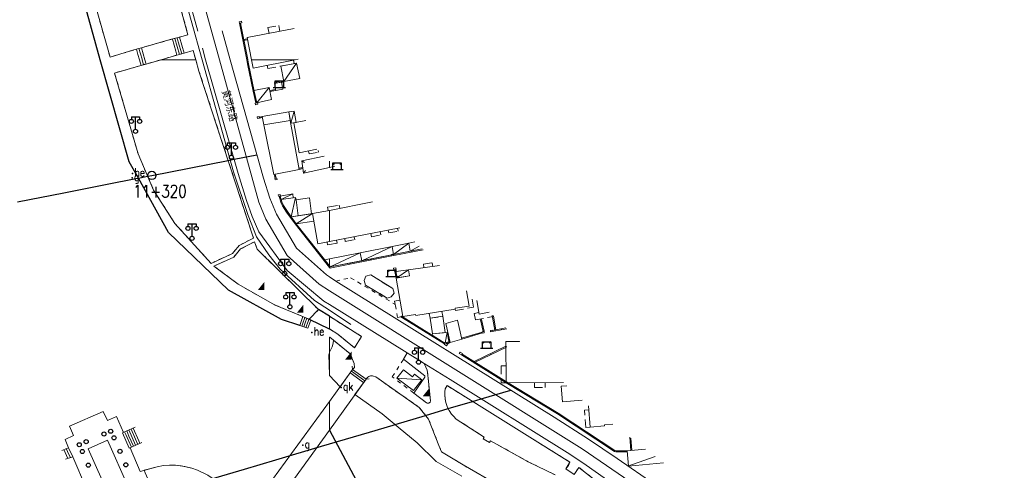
# Model space of a CAD drawing. Extents: x 39508475 to 39522402, y 3783947 to 3795549.
# Tile 159 of 256: x 39517925 to 39518164, y 3791150 to 3791260. Entities that reach past the tile are written whole.
import ezdxf
from ezdxf.enums import TextEntityAlignment as Align

# ---------------------------------------------------------------- set-up
doc = ezdxf.new("R2010")
doc.units = 0
doc.header["$PDSIZE"] = 0.2
for name, pattern in [('X0', [4, 3, -1]), ('X5', [3, 2, -1]), ('X6', [2, 1, -1])]:
    doc.linetypes.add(name, pattern=pattern)
doc.layers.get('0').update_dxf_attribs({"linetype": 'CONTINUOUS'})
for name, color, linetype in [('DLSS', 4, 'CONTINUOUS'), ('JCDL_DMD', 30, 'CONTINUOUS'), ('JCDL_JMDD', 1, 'CONTINUOUS'), ('JCDL_JMDD_F', 231, 'CONTINUOUS'), ('JCDL_JMDM_F', 231, 'CONTINUOUS'), ('JCDL_JMDX_F', 231, 'CONTINUOUS'), ('JCDL_JTM', 100, 'CONTINUOUS'), ('JCDL_SXX_F', 5, 'CONTINUOUS'), ('JCDL_ZBM', 3, 'CONTINUOUS'), ('JMD', 6, 'CONTINUOUS'), ('SXSS', 5, 'CONTINUOUS'), ('zdh', 7, 'CONTINUOUS'), ('断面线', 2, 'CONTINUOUS')]:
    doc.layers.add(name, color=color, linetype=linetype)
for name, color, linetype, lineweight in [('JCDL_JMDX', 1, 'CONTINUOUS', 0), ('JCDL_SXM', 5, 'CONTINUOUS', 0), ('JCDL_ZBX', 3, 'CONTINUOUS', 0), ('JCDL_ZBX_F', 7, 'CONTINUOUS', 0), ('TEXTL_ZJ', 7, 'CONTINUOUS', 0)]:
    doc.layers.add(name, color=color, linetype=linetype, lineweight=lineweight)
doc.styles.add('HZ', font='rs', dxfattribs={"width": 0.8, "bigfont": 'hztxt'})
doc.linetypes.add('10422', pattern='A,2,[150,AAA.SHX,S=1,R=0,X=0,Y=1],2,[177,AAA.SHX,S=1,R=0,X=0,Y=0.8],1e-09', length=4)
doc.linetypes.add('X39', pattern='A,2,[150,symbolx.shx,S=1,R=0,X=0,Y=1],2,[151,symbolx.shx,S=1,R=0,X=0,Y=3],1e-11', length=4)
doc.linetypes.add('X4', pattern='A,0,-1e-09,[149,symbolx.shx,S=0.15,R=0,X=0,Y=0],-1.6', length=1.6)
doc.linetypes.add('X49', pattern='A,0,[5,symbolt.shx,S=1,R=0,X=0,Y=0],-10', length=10)

# ---------------------------------------------------------------- blocks, each defined once
blk = doc.blocks.new('2382100')
at = {"color": 0, "linetype": 'Continuous'}
blk.add_circle((0, 0), 0.5, dxfattribs=at)
blk = doc.blocks.new('3521000')
at = {"color": 0}
for p, q in [((-1, 3.5), (1, 3.5)), ((0, 0.5), (0, 3.5))]:
    blk.add_line(p, q, dxfattribs=at)
at = {"color": 0, "linetype": 'Continuous', "flags": 128}
for points in [[(-1, 3.5), (-1, 2.9)], [(1, 3.5), (1, 2.9)]]:
    blk.add_lwpolyline(points, dxfattribs=at)
at = {"color": 0}
for centre in [(-1, 2.4), (1, 2.4), (0, 0)]:
    blk.add_circle(centre, 0.5, dxfattribs=at)
blk = doc.blocks.new('3552000')
at = {"color": 0}
for p, q in [((-1.5, 0), (1.5, 0)), ((-1, 1.6), (-0.65, 1.25)), ((-1, 1.6), (1, 1.6)), ((-1, 0), (-1, 1.6)), ((1, 1.6), (0.65, 1.25)), ((1, 1.6), (1, 0))]:
    blk.add_line(p, q, dxfattribs=at)
blk = doc.blocks.new('8622000')
at = {"linetype": 'Continuous'}
blk.add_hatch(color=0, dxfattribs=at).paths.add_polyline_path([(0.8, 2), (-0.8, 0), (0.8, 0)])

msp = doc.modelspace()

# ---------------------------------------------------------------- linework, layer by layer
at = {"layer": 'DLSS', "linetype": 'Continuous', "lineweight": 0}
for points in [[(39517973.30705, 3791250), (39517960.53771, 3791296.16713), (39517953.75535, 3791330.9994), (39517949.40584, 3791371.58115), (39517947.41964, 3791412.58183), (39517946.83195, 3791457.29126), (39517945.63574, 3791500)], [(39518000, 3791193.8375), (39517997.53813, 3791195.45502), (39517989.78373, 3791202.43825), (39517984.60423, 3791211.24765), (39517982.88302, 3791215.37835), (39517973.30705, 3791250)], [(39518215.83736, 3791000), (39518208.86717, 3791010.83278), (39518201.43911, 3791021.54043), (39518188.57392, 3791039.10477), (39518167.45461, 3791064.71209), (39518156.01013, 3791076.04587), (39518144.94701, 3791087.002), (39518113.57462, 3791116.59326), (39518096.67951, 3791130.29973), (39518077.3601, 3791144.50553), (39518061.39994, 3791155.45661), (39518000.02969, 3791193.81799), (39518000, 3791193.8375)]]:
    msp.add_lwpolyline(points, dxfattribs=at)
at = {"layer": 'DLSS', "linetype": 'X6', "lineweight": 0}
for points in [[(39517954.36899, 3791299.03), (39517958.273, 3791283.11901), (39517965.66712, 3791256.07186), (39517954.385, 3791252.927), (39517946.746, 3791250.645), (39517939.28299, 3791276.893), (39517938.51098, 3791280.12485), (39517937.993, 3791283.407), (39517935.319, 3791302.91501), (39517938.841, 3791303.964), (39517940.013, 3791304.927), (39517941.78, 3791301.484), (39517944.607, 3791299.811), (39517949.37, 3791299.16001), (39517954.2831, 3791299.53353)], [(39517964.72599, 3791251.635), (39517959.06438, 3791250)], [(39517967.53709, 3791250), (39517966.89, 3791252.22299)], [(39517959.06438, 3791250), (39517947.852, 3791246.762), (39517953.55399, 3791227.10899), (39517957.32105, 3791218.30486), (39517962.47201, 3791210.232), (39517971.27201, 3791200.523), (39517976.475, 3791202.938), (39517978.09, 3791204.897), (39517981.035, 3791206.42499)], [(39517981.56176, 3791206.68745), (39517968.33699, 3791247.252), (39517967.53709, 3791250)], [(39517981.376, 3791205.55599), (39517978.43101, 3791204.028), (39517976.81601, 3791202.069), (39517971.977, 3791199.87401), (39517977.875, 3791195.436), (39517986.851, 3791190.393), (39517995.11501, 3791186.946), (39517997.37501, 3791189.29)], [(39517997.37501, 3791189.29), (39517982.449, 3791203.966), (39517981.86584, 3791205.75473)], [(39518001.555, 3791196.202), (39518005.14176, 3791197.0363), (39518015.98653, 3791190.53539)], [(39518000, 3791184.61624), (39518002.021, 3791183.30201), (39518006.106, 3791180.019), (39518007.835, 3791182.778), (39518000, 3791187.65578)], [(39518000.985, 3791181.828), (39518005.07001, 3791178.54499), (39518006.024, 3791176.17), (39518006.133, 3791175.21199), (39518005.656, 3791174.746)], [(39518023.98506, 3791172.64527), (39518024.564, 3791167.162), (39518024.54183, 3791167.02911), (39518024.49932, 3791166.91701), (39518024.44416, 3791166.82467), (39518024.37055, 3791166.73889), (39518024.31701, 3791166.692), (39518024.22715, 3791166.63302), (39518024.12451, 3791166.58828), (39518023.96861, 3791166.55648), (39518023.78239, 3791166.56895), (39518023.59001, 3791166.64401), (39518020.494, 3791168.99771), (39518015.28388, 3791172.94638), (39518018.00021, 3791177.2112), (39518018.922, 3791178.77301), (39518023.002, 3791176.22499), (39518023.781, 3791174.578), (39518023.98506, 3791172.64527)], [(39518008.856, 3791172.353), (39518009.37258, 3791172.9106), (39518009.60778, 3791173.0441), (39518009.77505, 3791173.11165), (39518009.99307, 3791173.16848), (39518010.4854, 3791173.19641), (39518010.75297, 3791173.15038), (39518011.25173, 3791172.92953), (39518021.83101, 3791165.54), (39518024.101, 3791162.682), (39518026.589, 3791156.305), (39518027.256, 3791154.767), (39518032.503, 3791151.53201), (39518041.146, 3791146.53899)], [(39518080.562, 3791135.31701), (39518060.577, 3791150.959), (39518059.441, 3791149.262), (39518057.469, 3791150.589), (39518058.07477, 3791151.43229), (39518058.42901, 3791152.236), (39518028.5796, 3791170.84393), (39518028.144, 3791170.03799), (39518028.06088, 3791169.27958), (39518028.051, 3791168.47439), (39518028.14727, 3791167.49668), (39518028.23772, 3791167.02281), (39518028.38477, 3791166.45756), (39518028.53349, 3791166.00847), (39518028.722, 3791165.537), (39518029.12599, 3791164.73599), (39518029.6696, 3791163.91261), (39518030.11682, 3791163.36851), (39518030.826, 3791162.66999), (39518037.63301, 3791158.276), (39518037.391, 3791157.906), (39518038.91701, 3791157.008), (39518039.16001, 3791157.383), (39518048.288, 3791152.336), (39518054.81, 3791149.133)]]:
    msp.add_lwpolyline(points, dxfattribs=at)
at = {"layer": 'DLSS', "linetype": 'Continuous', "lineweight": 20}
for points in [[(39517954.36899, 3791299.03), (39517955.93849, 3791299.31337), (39517957.11901, 3791298.241), (39517960.565, 3791284.198), (39517968.019, 3791256.933)], [(39517975.90919, 3791250), (39517973.933, 3791257.022)], [(39517969.153, 3791252.813), (39517969.95542, 3791250)], [(39517969.95542, 3791250), (39517977.851, 3791222.321), (39517979.907, 3791215.76899), (39517981.2264, 3791211.89487), (39517982.86599, 3791208.14501), (39517989.72337, 3791198.7709), (39517998.64801, 3791191.338), (39518000, 3791190.50009)], [(39518000, 3791197.22369), (39517999.27201, 3791197.70201), (39517992.002, 3791204.249), (39517987.142, 3791212.51501), (39517985.544, 3791216.35), (39517984.009, 3791221.219), (39517975.90919, 3791250)], [(39518167.09347, 3791081.71831), (39518164.83185, 3791081.11373), (39518163.4932, 3791080.87176), (39518162.40966, 3791080.76892), (39518160.23468, 3791080.80728), (39518158.08977, 3791081.16954), (39518156.065, 3791081.854), (39518152.381, 3791084.606), (39518139, 3791097.49101), (39518127.00301, 3791108.676), (39518115.36001, 3791118.789), (39518098.40999, 3791132.54), (39518079.006, 3791146.808), (39518069.92799, 3791153.11501), (39518062.95399, 3791157.822), (39518054.619, 3791163.151), (39518001.555, 3791196.202), (39518000, 3791197.22369)], [(39518000, 3791190.50009), (39518018.922, 3791178.77301), (39518023.002, 3791176.22499), (39518029.35199, 3791172.273), (39518058.385, 3791154.174), (39518062.37501, 3791151.501), (39518089.168, 3791132.64601), (39518096.749, 3791126.893), (39518108.46101, 3791117.325), (39518116.768, 3791110.18199)]]:
    msp.add_lwpolyline(points, dxfattribs=at)
at = {"layer": 'DLSS'}
for points in [[(39518000, 3791187.65578), (39517997.37501, 3791189.29)], [(39517995.11501, 3791186.946), (39517999.94501, 3791184.652), (39518000, 3791184.61624)]]:
    msp.add_lwpolyline(points, dxfattribs=at)
at = {"layer": 'JCDL_JMDM_F', "lineweight": 0}
msp.add_lwpolyline([(39517986.65016, 3791244.23926), (39517988.36159, 3791244.58108), (39517988.68743, 3791242.86982), (39517986.976, 3791242.52799), (39517986.65016, 3791244.23926)], dxfattribs=at)
at = {"layer": 'JCDL_JMDX', "color": 6, "linetype": 'Continuous', "lineweight": 0}
for points in [[(39517978.198, 3791258.865), (39517978.44334, 3791258.91307)], [(39517978.198, 3791258.865), (39517979.935, 3791250)], [(39517978.44334, 3791258.91307), (39517980.18032, 3791250.04811), (39517980.18976, 3791250)], [(39517961.307, 3791254.893), (39517963.62001, 3791255.473)], [(39517963.62001, 3791255.473), (39517964.72599, 3791251.635)], [(39517961.88525, 3791255.038), (39517962.7155, 3791252.07625)], [(39517962.4635, 3791255.183), (39517963.017, 3791253.2085)], [(39517963.017, 3791253.2085), (39517963.56999, 3791251.2895)], [(39517963.04175, 3791255.328), (39517963.3185, 3791254.34075)], [(39517963.3185, 3791254.34075), (39517964.14799, 3791251.46225)], [(39517980.05708, 3791255.09165), (39517978.97891, 3791254.88121)], [(39517978.97891, 3791254.88121), (39517979.0268, 3791254.63584)], [(39517980.10497, 3791254.84628), (39517979.0268, 3791254.63584)], [(39517979.14734, 3791254.01993), (39517979.39267, 3791254.06801)], [(39517979.50722, 3791254.98432), (39517979.55511, 3791254.73895)], [(39517980.05708, 3791255.09165), (39517980.10497, 3791254.84628)], [(39517952.52599, 3791252.38199), (39517954.385, 3791252.927)], [(39517953.14566, 3791252.56366), (39517953.51833, 3791251.241)], [(39517953.51833, 3791251.241), (39517953.87879, 3791250)], [(39517953.76533, 3791252.74533), (39517954.51066, 3791250.1)], [(39517954.385, 3791252.927), (39517955.20969, 3791250)], [(39517962.41399, 3791250.944), (39517964.72599, 3791251.635)], [(39517962.7155, 3791252.07625), (39517962.99199, 3791251.11675)], [(39517953.671, 3791248.43999), (39517955.503, 3791248.959)], [(39517953.87879, 3791250), (39517954.28167, 3791248.613)], [(39517954.51066, 3791250.1), (39517954.53971, 3791250)], [(39517954.53971, 3791250), (39517954.89233, 3791248.786)], [(39517955.20969, 3791250), (39517955.503, 3791248.959)], [(39517979.935, 3791250), (39517980.133, 3791248.991), (39517981.46101, 3791242.348), (39517982.12, 3791239.51099)], [(39517980.09691, 3791249.17491), (39517980.34223, 3791249.22305)], [(39517980.18976, 3791250), (39517980.37823, 3791249.03957), (39517981.7054, 3791242.4008), (39517982.36351, 3791239.56756)], [(39517988.93201, 3791244.695), (39517992.01801, 3791249.147)], [(39517981.06411, 3791244.33338), (39517981.30926, 3791244.38239)], [(39517986.69003, 3791244.50215), (39517988.88304, 3791244.94016)], [(39517986.73899, 3791244.25699), (39517986.69003, 3791244.50215)], [(39517986.73899, 3791244.25699), (39517988.93201, 3791244.695)], [(39517987.85743, 3791244.48038), (39517987.80846, 3791244.72554)], [(39517988.93201, 3791244.695), (39517988.88304, 3791244.94016)], [(39517985.378, 3791243.28499), (39517982.364, 3791239.564)], [(39517985.52494, 3791242.56324), (39517986.93893, 3791242.77523)], [(39517985.562, 3791242.316), (39517985.52494, 3791242.56324)], [(39517985.562, 3791242.316), (39517986.976, 3791242.52799)], [(39517986.28314, 3791242.42412), (39517986.24607, 3791242.67135)], [(39517986.976, 3791242.52799), (39517986.93893, 3791242.77523)], [(39517982.12, 3791239.51099), (39517982.36351, 3791239.56756)], [(39517990.62742, 3791234.57601), (39517991.432, 3791237.53899)], [(39517983.673, 3791236.206), (39517982.983, 3791236.08)], [(39517982.983, 3791236.08), (39517983.02791, 3791235.83407)], [(39517983.71791, 3791235.96006), (39517983.02791, 3791235.83407)], [(39517983.328, 3791236.143), (39517983.37291, 3791235.89707)], [(39517983.673, 3791236.206), (39517983.71791, 3791235.96006)], [(39517986.607, 3791222.11501), (39517986.84806, 3791222.18128)], [(39517986.607, 3791222.11501), (39517986.869, 3791221.16201)], [(39517986.84806, 3791222.18128), (39517987.11006, 3791221.22828)], [(39517992.64764, 3791223.61627), (39517993.48965, 3791223.78227)], [(39517992.696, 3791223.37099), (39517992.64764, 3791223.61627)], [(39517992.696, 3791223.37099), (39517993.538, 3791223.53699)], [(39517993.117, 3791223.45399), (39517993.06864, 3791223.69927)], [(39517993.538, 3791223.53699), (39517993.48965, 3791223.78227)], [(39517986.738, 3791221.63851), (39517986.97906, 3791221.70478)], [(39517986.869, 3791221.16201), (39517987.11006, 3791221.22828)], [(39517991.11099, 3791217.39899), (39517988.27991, 3791216.0061)], [(39517987.80101, 3791216.823), (39517988.04241, 3791216.88801)], [(39517987.80101, 3791216.823), (39517988.18801, 3791215.38601), (39517988.61399, 3791214.465), (39517989.626, 3791212.948), (39517991.68499, 3791210.097), (39518000, 3791199.47905)], [(39517988.04241, 3791216.88801), (39517988.42386, 3791215.47161), (39517988.83274, 3791214.58758), (39517989.83139, 3791213.0906), (39517991.88482, 3791210.24731), (39518000, 3791199.88453)], [(39517991.78801, 3791216.53899), (39517990.74052, 3791211.83177)], [(39517995.92444, 3791212.61057), (39517991.96289, 3791210.13921)], [(39517990.23296, 3791212.10756), (39517990.43564, 3791212.25393)], [(39517993.4626, 3791207.82706), (39517993.65943, 3791207.9812)], [(39518019.27274, 3791205.43423), (39518015.61533, 3791202.66276)], [(39517996.7693, 3791203.60453), (39517996.96613, 3791203.75867)], [(39518007.51199, 3791203.10623), (39518000.17827, 3791199.65661)], [(39518015.22533, 3791204.63305), (39518007.89722, 3791201.16013)], [(39518015.60512, 3791202.66118), (39518022.53476, 3791204.04271)], [(39518015.654, 3791202.41601), (39518022.75735, 3791203.83216)], [(39518021.84223, 3791204.69778), (39518019.66166, 3791203.46943)], [(39518020.06675, 3791203.29575), (39518020.01787, 3791203.54093)], [(39518000, 3791199.88453), (39518000.17846, 3791199.65665), (39518015.09221, 3791202.56139)], [(39518000, 3791199.47905), (39518000.076, 3791199.38199), (39518015.14, 3791202.316)], [(39518005.09734, 3791200.36), (39518005.04954, 3791200.60538)], [(39518010.11867, 3791201.338), (39518010.07087, 3791201.58339)], [(39518015.14, 3791202.316), (39518015.09221, 3791202.56139)], [(39518015.654, 3791202.41601), (39518015.60512, 3791202.66118)], [(39518000.076, 3791199.38199), (39518000.27283, 3791199.53613)], [(39518015.837, 3791198.96899), (39518016.08336, 3791199.01154)], [(39518015.837, 3791198.96899), (39518016.18399, 3791196.96001)], [(39518016.08336, 3791199.01154), (39518016.43035, 3791197.00256)], [(39518019.18801, 3791198.98801), (39518016.41399, 3791196.99699)], [(39518016.01397, 3791197.94441), (39518016.26032, 3791197.98696)], [(39518016.18399, 3791196.96001), (39518016.43035, 3791197.00256)], [(39517993.55843, 3791187.59525), (39517992.81878, 3791185.45237), (39517994.78125, 3791184.81708), (39517995.482, 3791186.761), (39517993.55843, 3791187.59525)], [(39517994.03933, 3791187.38669), (39517993.48459, 3791185.77953)], [(39517993.55843, 3791187.59525), (39517995.482, 3791186.761)], [(39517994.15039, 3791186.10668), (39517993.80001, 3791185.13472)], [(39517994.52022, 3791187.17813), (39517994.15039, 3791186.10668)], [(39517994.8162, 3791186.43384), (39517994.29063, 3791184.9759)], [(39517995.482, 3791186.761), (39517994.78125, 3791184.81708)], [(39517995.00111, 3791186.96956), (39517994.8162, 3791186.43384)], [(39518017.38109, 3791187.50988), (39518017.51296, 3791187.72227)], [(39518017.38109, 3791187.50988), (39518017.761, 3791187.27401), (39518027.93201, 3791180.959)], [(39518017.51296, 3791187.72227), (39518017.89287, 3791187.4864), (39518028.06388, 3791181.17139)], [(39518036.725, 3791186.82901), (39518036.96929, 3791186.88213)], [(39518036.725, 3791186.82901), (39518037.34, 3791184.00101)], [(39518036.96929, 3791186.88213), (39518037.58429, 3791184.05413)], [(39518040.20615, 3791184.33066), (39518039.56595, 3791187.83912)], [(39518040.45209, 3791184.37554), (39518039.85244, 3791187.66175)], [(39518040.12559, 3791186.16486), (39518039.87965, 3791186.11998)], [(39517992.81878, 3791185.45237), (39517994.78125, 3791184.81708)], [(39517993.48459, 3791185.77953), (39517993.3094, 3791185.29355)], [(39518022.65655, 3791184.23444), (39518022.78842, 3791184.44683)], [(39518028.593, 3791183.742), (39518028.11299, 3791181.21399)], [(39518032.08857, 3791182.33028), (39518037.09656, 3791183.84628)], [(39518037.0325, 3791185.41501), (39518037.27679, 3791185.46813)], [(39518037.16899, 3791183.607), (39518037.09656, 3791183.84628)], [(39518037.34, 3791184.00101), (39518037.58429, 3791184.05413)], [(39518039.51439, 3791184.19761), (39518042.8463, 3791184.82983)], [(39518039.561, 3791183.952), (39518039.51439, 3791184.19761)], [(39518039.561, 3791183.952), (39518043.07036, 3791184.61789)], [(39518040.45209, 3791184.37554), (39518040.20615, 3791184.33066)], [(39518041.843, 3791184.385), (39518041.79639, 3791184.63062)], [(39518028.34087, 3791181.28277), (39518029.26037, 3791181.52476)], [(39518028.87344, 3791181.16442), (39518028.80982, 3791181.40618)], [(39518029.32399, 3791181.28299), (39518029.26037, 3791181.52476)], [(39518032.161, 3791182.091), (39518032.08857, 3791182.33028)], [(39518032.161, 3791182.091), (39518037.16899, 3791183.607)], [(39518034.71508, 3791182.86416), (39518034.64264, 3791183.10344)], [(39518027.93201, 3791180.959), (39518028.06388, 3791181.17139)], [(39518028.4045, 3791181.041), (39518028.34087, 3791181.28277)], [(39518028.4045, 3791181.041), (39518029.32399, 3791181.28299)], [(39518042.86998, 3791180.41201), (39518035.15918, 3791176.68133)], [(39518042.97886, 3791180.18697), (39518035.26806, 3791176.45629)], [(39518042.86998, 3791180.41201), (39518042.97886, 3791180.18697)], [(39518032.11, 3791178.26), (39518032.24216, 3791178.47221)], [(39518032.11, 3791178.26), (39518042.918, 3791171.529), (39518055.42001, 3791163.949), (39518069.22901, 3791154.838), (39518069.547, 3791154.701), (39518072.36182, 3791154.75895)], [(39518032.24216, 3791178.47221), (39518043.04889, 3791171.742), (39518055.5537, 3791164.16031), (39518069.34823, 3791155.05885), (39518069.5961, 3791154.95206), (39518072.35668, 3791155.0089)], [(39518035.15918, 3791176.68133), (39518035.26806, 3791176.45629)], [(39518039.01458, 3791178.54667), (39518039.12346, 3791178.32163)], [(39518036.54838, 3791175.49587), (39518036.68054, 3791175.70808)], [(39518016.41959, 3791172.63085), (39518022.49555, 3791172.23741)], [(39518040.98675, 3791172.73174), (39518041.11891, 3791172.94395)], [(39518045.44362, 3791169.99771), (39518045.57323, 3791170.21149)], [(39518049.91474, 3791167.28686), (39518050.04435, 3791167.50064)], [(39518054.38585, 3791164.57601), (39518054.51546, 3791164.78979)], [(39517952.87201, 3791160.737), (39517949.75199, 3791159.35599)], [(39517950.792, 3791159.81633), (39517951.33266, 3791158.57633)], [(39517951.312, 3791160.04649), (39517952.123, 3791158.1865)], [(39517951.832, 3791160.27666), (39517952.91333, 3791157.79666)], [(39517952.352, 3791160.50683), (39517953.70366, 3791157.40683)], [(39518058.77491, 3791161.73548), (39518058.91259, 3791161.94415)], [(39517949.75199, 3791159.35599), (39517951.39699, 3791155.617)], [(39517950.272, 3791159.58616), (39517950.54233, 3791158.96616)], [(39517950.54233, 3791158.96616), (39517951.91316, 3791155.85033)], [(39517951.33266, 3791158.57633), (39517952.42933, 3791156.08366)], [(39517952.123, 3791158.1865), (39517952.9455, 3791156.317)], [(39517952.91333, 3791157.79666), (39517953.46166, 3791156.55033)], [(39517953.70366, 3791157.40683), (39517953.97783, 3791156.78366)], [(39518063.13928, 3791158.85592), (39518063.27696, 3791159.06459)], [(39518073.23116, 3791155.08611), (39518072.95034, 3791158.29008)], [(39518073.4802, 3791155.10794), (39518073.21923, 3791158.08544)], [(39517935.008, 3791155.041), (39517936.637, 3791155.733)], [(39517935.551, 3791155.27167), (39517936.17633, 3791153.857)], [(39517936.094, 3791155.50233), (39517936.40667, 3791154.795)], [(39517936.637, 3791155.733), (39517937.68299, 3791153.491)], [(39517954.494, 3791157.017), (39517951.39699, 3791155.617)], [(39518067.50365, 3791155.97636), (39518067.64133, 3791156.18504)], [(39518073.4802, 3791155.10794), (39518073.23116, 3791155.08611)], [(39517935.946, 3791152.91901), (39517937.68299, 3791153.491)], [(39517936.17633, 3791153.857), (39517936.525, 3791153.10967)], [(39517936.40667, 3791154.795), (39517937.104, 3791153.30034)], [(39518072.36182, 3791154.75895), (39518072.35668, 3791155.0089)], [(39518079.10993, 3791153.60254), (39518072.49, 3791151.267)]]:
    msp.add_lwpolyline(points, dxfattribs=at)
at = {"layer": 'JCDL_JMDX', "color": 6, "linetype": 'X5', "lineweight": 0}
for points in [[(39517985.346, 3791256.336), (39517985.056, 3791257.79899), (39517987.70001, 3791258.32599), (39517987.99, 3791256.86)], [(39517984.86082, 3791248.64944), (39517985.022, 3791247.834), (39517991.44199, 3791249.065), (39517991.27361, 3791249.91694)], [(39517994.94301, 3791227.836), (39517995.082, 3791227.12799), (39517997.36899, 3791227.559), (39517997.2997, 3791227.9128)], [(39517999.74099, 3791213.36899), (39517999.585, 3791214.168), (39518000, 3791214.24465)], [(39518000, 3791214.24465), (39518002.368, 3791214.682), (39518002.519, 3791213.91299)], [(39518010.08835, 3791207.7929), (39518010.24297, 3791207.0051), (39518012.52996, 3791207.4361), (39518012.37198, 3791208.24108)], [(39518014.30167, 3791208.61981), (39518014.44057, 3791207.91206), (39518016.72756, 3791208.34305), (39518016.58529, 3791209.06798)], [(39517999.44918, 3791205.70486), (39517999.58808, 3791204.99712), (39518000, 3791205.07475)], [(39518000, 3791205.07475), (39518001.87509, 3791205.42812), (39518001.73282, 3791206.15305)], [(39518003.73149, 3791206.54531), (39518003.87039, 3791205.83757), (39518006.15738, 3791206.26856), (39518006.01512, 3791206.99348)], [(39518022.96211, 3791199.50536), (39518022.832, 3791200.322), (39518024.95199, 3791200.654), (39518025.08856, 3791199.79687)], [(39518017.118, 3791191.55), (39518015.851, 3791191.331), (39518016.525, 3791187.374), (39518017.804, 3791187.577)], [(39518030.5669, 3791189.35576), (39518030.609, 3791189.099), (39518034.987, 3791189.845), (39518034.48793, 3791192.7361)], [(39518024.2688, 3791188.3523), (39518024.45699, 3791187.17501), (39518027.518, 3791187.66101), (39518027.32953, 3791188.83996)], [(39518036.32799, 3791188.593), (39518035.192, 3791188.36699), (39518035.48299, 3791186.77), (39518039.85676, 3791187.63809), (39518039.81189, 3791187.884)], [(39518042.896, 3791175.611), (39518041.69799, 3791175.609), (39518041.72, 3791171.521), (39518042.918, 3791171.529)], [(39518049.79649, 3791171.53657), (39518049.79782, 3791170.33657), (39518052.39782, 3791170.33944), (39518052.39649, 3791171.53944)], [(39518063.35625, 3791160.70646), (39518062.32326, 3791160.61247), (39518061.9375, 3791164.84948), (39518062.9848, 3791164.94452)]]:
    msp.add_lwpolyline(points, dxfattribs=at)
at = {"layer": 'JCDL_JMDX_F', "linetype": 'Continuous', "lineweight": 0}
for points in [[(39517978.718, 3791258.96699), (39517978.17701, 3791258.86101), (39517978.108, 3791259.23799), (39517978.649, 3791259.344), (39517978.718, 3791258.96699)], [(39517982.008, 3791239.48701), (39517982.049, 3791239.07201), (39517982.621, 3791239.195), (39517982.58, 3791239.60999), (39517982.008, 3791239.48701)], [(39517982.52799, 3791235.712), (39517982.451, 3791236.13401), (39517982.959, 3791236.21199), (39517983.036, 3791235.79001), (39517982.52799, 3791235.712)], [(39517993.28701, 3791225.46599), (39517993.94063, 3791225.00472)], [(39517993.74301, 3791222.40501), (39517994.19523, 3791223.06492)], [(39517987.362, 3791220.88299), (39517986.851, 3791220.77999), (39517986.746, 3791221.137), (39517987.25699, 3791221.23999), (39517987.362, 3791220.88299)], [(39517988.19, 3791216.931), (39517987.679, 3791216.828), (39517987.574, 3791217.185), (39517988.08499, 3791217.288), (39517988.19, 3791216.931)], [(39518015.583, 3791202.80101), (39518015.069, 3791202.70201), (39518015.136, 3791202.314), (39518015.65, 3791202.413), (39518015.583, 3791202.80101)], [(39518016.123, 3791199.426), (39518015.609, 3791199.327), (39518015.67601, 3791198.938), (39518016.19, 3791199.03799), (39518016.123, 3791199.426)], [(39518037.17501, 3791183.548), (39518037.593, 3791183.621), (39518037.56001, 3791183.94701), (39518037.142, 3791183.87401), (39518037.17501, 3791183.548)], [(39518039.14301, 3791183.879), (39518039.561, 3791183.952), (39518039.52799, 3791184.278), (39518039.11, 3791184.205), (39518039.14301, 3791183.879)], [(39518028.11299, 3791181.21399), (39518027.86999, 3791180.87201), (39518028.453, 3791180.52599), (39518028.696, 3791180.86799), (39518028.11299, 3791181.21399)], [(39518031.77, 3791178.948), (39518031.527, 3791178.606), (39518032.11, 3791178.26), (39518032.353, 3791178.602), (39518031.77, 3791178.948)], [(39518005.656, 3791174.746), (39518000, 3791166.98851)], [(39518005.36143, 3791174.34198), (39518008.61034, 3791171.9586)], [(39518005.656, 3791174.746), (39518005.53218, 3791175.53636)], [(39518005.656, 3791174.746), (39518008.903, 3791172.364)], [(39518000, 3791160.0312), (39518008.903, 3791172.364)], [(39518005.06686, 3791173.93797), (39518008.31768, 3791171.5532)], [(39518008.903, 3791172.364), (39518009.69276, 3791172.49156)], [(39518000, 3791166.98851), (39517978.51299, 3791137.518)], [(39517981.964, 3791135.047), (39518000, 3791160.0312)]]:
    msp.add_lwpolyline(points, dxfattribs=at)
at = {"layer": 'JCDL_JTM', "linetype": 'Continuous', "lineweight": 0}
for points in [[(39518008.903, 3791172.364), (39518000, 3791160.0312), (39518000, 3791166.98851), (39518005.656, 3791174.746), (39518008.903, 3791172.364)], [(39518000, 3791160.0312), (39517981.964, 3791135.047), (39517978.51299, 3791137.518), (39518000, 3791166.98851), (39518000, 3791160.0312)]]:
    msp.add_lwpolyline(points, dxfattribs=at)
at = {"layer": 'JCDL_SXM'}
msp.add_lwpolyline([(39518000.03456, 3791178.94266), (39518000, 3791178.7671), (39518000, 3791182.61827), (39518000.121, 3791182.565), (39518000.985, 3791181.828), (39518000.95784, 3791181.16493), (39518000.71894, 3791180.26241), (39518000.03456, 3791178.94266)], dxfattribs=at)
at = {"layer": 'JCDL_SXX_F', "linetype": 'X39', "lineweight": 0}
for points in [[(39517949.98692, 3791159.45998), (39517948.30401, 3791163.35), (39517946.09799, 3791162.38199), (39517945.05901, 3791164.50201), (39517936.91299, 3791160.934), (39517937.88499, 3791158.665), (39517935.80301, 3791157.757), (39517936.637, 3791155.733)], [(39517981.466, 3791141.67401), (39517970.481, 3791149.08499), (39517968.00429, 3791150.30341), (39517966.63006, 3791150.77835), (39517964.9351, 3791151.19129), (39517962.62646, 3791151.46876), (39517961.17253, 3791151.48153), (39517959.7228, 3791151.37046), (39517958.146, 3791151.104), (39517954.08299, 3791149.992), (39517951.60818, 3791155.71246)], [(39517937.68299, 3791153.491), (39517940.97999, 3791145.701), (39517937.609, 3791144.306), (39517934.647, 3791142.746), (39517933.86036, 3791142.1472), (39517933.36201, 3791141.396), (39517930.897, 3791134.929)]]:
    msp.add_lwpolyline(points, dxfattribs=at)
at = {"layer": 'JCDL_ZBM', "linetype": 'Continuous', "lineweight": 0}
for points in [[(39517946.746, 3791250.645), (39517939.28299, 3791276.893), (39517938.51098, 3791280.12485), (39517937.993, 3791283.407), (39517935.319, 3791302.91501), (39517938.841, 3791303.964), (39517940.013, 3791304.927), (39517941.78, 3791301.484), (39517944.607, 3791299.811), (39517949.37, 3791299.16001), (39517954.2831, 3791299.53353), (39517954.36899, 3791299.03), (39517958.273, 3791283.11901), (39517965.66712, 3791256.07186), (39517963.62, 3791255.473), (39517961.307, 3791254.893), (39517954.385, 3791252.927), (39517952.52599, 3791252.38199), (39517946.746, 3791250.645)], [(39517967.53746, 3791250), (39517959.12736, 3791250), (39517962.41399, 3791250.944), (39517964.72599, 3791251.635), (39517966.893, 3791252.215), (39517967.53746, 3791250)], [(39517976.475, 3791202.938), (39517971.27201, 3791200.523), (39517962.47201, 3791210.232), (39517957.32105, 3791218.30486), (39517953.55399, 3791227.10899), (39517947.852, 3791246.762), (39517953.671, 3791248.43999), (39517955.503, 3791248.959), (39517959.12736, 3791250), (39517967.53746, 3791250), (39517968.33699, 3791247.252), (39517981.56014, 3791206.68691), (39517978.09, 3791204.897), (39517976.475, 3791202.938)], [(39517995.11501, 3791186.946), (39517986.851, 3791190.393), (39517977.875, 3791195.436), (39517971.977, 3791199.87401), (39517976.81601, 3791202.069), (39517978.43101, 3791204.028), (39517981.85922, 3791205.75256), (39517982.449, 3791203.966), (39517997.37501, 3791189.29), (39517995.11501, 3791186.946)], [(39518015.39899, 3791194.422), (39518015.69799, 3791193.292), (39518015.024, 3791192.422), (39518014.02901, 3791192.105), (39518008.8, 3791195.23999), (39518008.439, 3791196.33401), (39518008.862, 3791197.378), (39518010.03999, 3791197.721), (39518015.39899, 3791194.422)], [(39518000, 3791187.65578), (39518000, 3791184.61624), (39517999.94501, 3791184.652), (39517995.11501, 3791186.946), (39517997.37501, 3791189.29), (39518000, 3791187.65578)], [(39518007.835, 3791182.778), (39518006.106, 3791180.019), (39518002.021, 3791183.30201), (39518000, 3791184.61624), (39518000, 3791187.65578), (39518007.835, 3791182.778)], [(39518005.656, 3791174.746), (39518002.61399, 3791170.50899), (39518000.00301, 3791173.303), (39518000, 3791173.46674), (39518000, 3791178.7671), (39518000.03456, 3791178.94266), (39518000.71894, 3791180.26241), (39518000.95784, 3791181.16493), (39518000.985, 3791181.828), (39518005.07001, 3791178.54499), (39518006.024, 3791176.17), (39518006.133, 3791175.21199), (39518005.656, 3791174.746)], [(39518000, 3791178.7671), (39518000, 3791173.46674), (39517999.91099, 3791178.31501), (39518000, 3791178.7671)], [(39518018.00021, 3791177.2112), (39518018.922, 3791178.77301), (39518023.002, 3791176.22499), (39518023.781, 3791174.578), (39518023.98506, 3791172.64527), (39518024.564, 3791167.162), (39518024.54183, 3791167.02911), (39518024.49932, 3791166.91701), (39518024.44416, 3791166.82467), (39518024.37055, 3791166.73889), (39518024.31701, 3791166.692), (39518024.22715, 3791166.63302), (39518024.12451, 3791166.58828), (39518023.96861, 3791166.55648), (39518023.78239, 3791166.56895), (39518023.59001, 3791166.64401), (39518020.494, 3791168.99771), (39518023.22289, 3791172.85278), (39518023.15607, 3791173.16149), (39518018.00021, 3791177.2112)], [(39518032.148, 3791148.819), (39518025.91, 3791152.342), (39518021.342, 3791156.878), (39518016.69358, 3791160.75486), (39518012.847, 3791163.963), (39518006.20801, 3791168.64511), (39518008.903, 3791172.364)], [(39518008.903, 3791172.364), (39518009.37258, 3791172.9106), (39518009.60778, 3791173.0441), (39518009.77505, 3791173.11165), (39518009.99307, 3791173.16848), (39518010.4854, 3791173.19641), (39518010.75297, 3791173.15038), (39518011.25173, 3791172.92953), (39518021.83101, 3791165.54), (39518024.101, 3791162.682), (39518026.589, 3791156.305), (39518027.256, 3791154.767), (39518032.503, 3791151.53201), (39518041.146, 3791146.53899)], [(39518054.81, 3791149.133), (39518048.288, 3791152.336), (39518039.16001, 3791157.383), (39518038.91701, 3791157.008), (39518037.391, 3791157.906), (39518037.63301, 3791158.276), (39518030.826, 3791162.66999), (39518030.11682, 3791163.36851), (39518029.6696, 3791163.91261), (39518029.12599, 3791164.73599), (39518028.722, 3791165.537), (39518028.38477, 3791166.45756), (39518028.23772, 3791167.02281), (39518028.051, 3791168.47439), (39518028.06088, 3791169.27958), (39518028.144, 3791170.03799), (39518028.5796, 3791170.84393), (39518058.42901, 3791152.236), (39518057.469, 3791150.589), (39518059.441, 3791149.262), (39518060.577, 3791150.959), (39518080.562, 3791135.31701)], [(39517959.045, 3791138.621), (39517958.62258, 3791139.46874), (39517959.55, 3791139.909), (39517955.26799, 3791149.63301), (39517954.99947, 3791150.24283), (39517958.146, 3791151.104), (39517959.7228, 3791151.37046), (39517961.17253, 3791151.48153), (39517962.62646, 3791151.46876), (39517963.97615, 3791151.30654), (39517966.63006, 3791150.77835), (39517968.00429, 3791150.30341), (39517970.48099, 3791149.08499), (39517981.51771, 3791141.63911), (39517978.51299, 3791137.518), (39517975.314, 3791139.87201), (39517973.18, 3791137.707), (39517968.06101, 3791140.06101), (39517965.7258, 3791141.66613), (39517962.897, 3791141.50001), (39517959.045, 3791138.621)]]:
    msp.add_lwpolyline(points, dxfattribs=at)
at = {"layer": 'JCDL_ZBX', "color": 114, "linetype": 'X49', "lineweight": 0, "true_color": 0x009944}
for points in [[(39517955.78764, 3791297.88046), (39517969.11128, 3791250)], [(39517969.11128, 3791250), (39517976.6952, 3791222.74604), (39517980.30423, 3791212.15955), (39517982.30924, 3791206.94652), (39517985.27668, 3791202.61567), (39517988.0837, 3791199.08684), (39517996.42457, 3791191.46778), (39518000, 3791189.1275)], [(39518000, 3791189.1275), (39518005.24665, 3791185.69332)]]:
    msp.add_lwpolyline(points, dxfattribs=at)
at = {"layer": 'JCDL_ZBX', "color": 114, "linetype": 'X4', "lineweight": 0, "true_color": 0x009944}
msp.add_lwpolyline([(39518018.00021, 3791177.2112), (39518023.15607, 3791173.16149), (39518023.22289, 3791172.85278), (39518020.494, 3791168.99771)], dxfattribs=at)
at = {"layer": 'JCDL_ZBX_F', "color": 114, "linetype": 'X0', "lineweight": 0, "true_color": 0x009944}
for points in [[(39517964.72599, 3791251.635), (39517966.893, 3791252.215)], [(39518010.03999, 3791197.721), (39518008.862, 3791197.378), (39518008.439, 3791196.33401), (39518008.8, 3791195.23999), (39518014.02901, 3791192.105), (39518015.024, 3791192.422), (39518015.69799, 3791193.292), (39518015.39899, 3791194.422), (39518010.03999, 3791197.721)]]:
    msp.add_lwpolyline(points, dxfattribs=at)
at = {"layer": 'JMD', "color": 6, "linetype": 'Continuous', "lineweight": 0}
for points in [[(39517991.69385, 3791250), (39517981.07898, 3791250), (39517979.998, 3791255.38601), (39517991.42933, 3791257.61719)], [(39517991.69385, 3791250), (39517981.484, 3791247.98199), (39517981.07898, 3791250), (39517991.69385, 3791250)], [(39517988.191, 3791248.44199), (39517992.01801, 3791249.147), (39517992.83101, 3791245.45499), (39517988.93201, 3791244.695), (39517988.191, 3791248.44199)], [(39517992.39298, 3791250.13819), (39517991.69385, 3791250)], [(39517981.677, 3791242.54501), (39517985.378, 3791243.28499), (39517985.942, 3791240.323), (39517982.364, 3791239.564), (39517981.677, 3791242.54501)], [(39517990.11901, 3791237.33001), (39517990.49845, 3791235.27459), (39517984.095, 3791234.15801), (39517983.673, 3791236.206), (39517990.11901, 3791237.33001)], [(39517990.11901, 3791237.33001), (39517991.432, 3791237.53899), (39517991.94041, 3791234.78502), (39517990.62742, 3791234.57601), (39517990.11901, 3791237.33001)], [(39517992.696, 3791223.37099), (39517986.497, 3791222.099), (39517984.095, 3791234.15801), (39517990.49845, 3791235.27459), (39517992.696, 3791223.37099)], [(39517996.96223, 3791228.23201), (39517992.677, 3791227.391), (39517991.334, 3791234.666), (39517994.31125, 3791235.25031)], [(39518000, 3791223.81312), (39517993.74301, 3791222.40501), (39517993.28701, 3791225.46599), (39517998.75245, 3791226.53862)], [(39518001.31981, 3791224.11014), (39518000, 3791223.81312), (39518000, 3791225.35856)], [(39518000, 3791225.35856), (39518000, 3791223.81312)], [(39517991.23152, 3791216.45448), (39517988.27991, 3791216.0061), (39517988.0424, 3791216.88801), (39517991.11099, 3791217.39899), (39517991.23152, 3791216.45448)], [(39517992.40327, 3791212.08434), (39517990.74052, 3791211.83177), (39517989.83139, 3791213.09061), (39517988.83275, 3791214.58758), (39517988.66172, 3791214.95732), (39517988.42385, 3791215.4716), (39517988.27991, 3791216.0061), (39517991.78801, 3791216.53899), (39517991.93001, 3791215.974), (39517992.40327, 3791212.08434)], [(39517991.93001, 3791215.974), (39517995.136, 3791216.46101), (39517995.673, 3791212.57301), (39517992.40327, 3791212.08434), (39517991.93001, 3791215.974)], [(39518017.12177, 3791209.16291), (39518000, 3791205.81141), (39518000, 3791213.40796), (39518010.46867, 3791215.45614)], [(39517995.92444, 3791212.61057), (39517996.23647, 3791210.78837), (39517991.96289, 3791210.13921), (39517990.74052, 3791211.83177), (39517995.92444, 3791212.61057)], [(39518000, 3791205.81141), (39517997.183, 3791205.26), (39517995.92444, 3791212.61057), (39518000, 3791213.40796), (39518000, 3791205.81141)], [(39518019.27274, 3791205.43423), (39518019.66166, 3791203.46943), (39518015.61533, 3791202.66276), (39518015.22533, 3791204.63305), (39518019.27274, 3791205.43423)], [(39518022.53521, 3791204.04229), (39518019.66166, 3791203.46943), (39518019.27274, 3791205.43423), (39518020.75375, 3791205.72739)], [(39518007.89722, 3791201.16013), (39518000.17827, 3791199.65661), (39518000, 3791199.88373), (39518000, 3791201.61926), (39518007.51199, 3791203.10623), (39518007.89722, 3791201.16013)], [(39518015.22533, 3791204.63305), (39518015.61533, 3791202.66276), (39518007.89722, 3791201.16013), (39518007.51199, 3791203.10623), (39518015.22533, 3791204.63305)], [(39518000, 3791201.61926), (39518000, 3791199.88373), (39517998.82097, 3791201.38587), (39518000, 3791201.61926)], [(39518019.448, 3791197.48), (39518016.41399, 3791196.99699), (39518016.15, 3791198.52599), (39518019.18801, 3791198.98801), (39518019.448, 3791197.48)], [(39518033.28284, 3791193.876), (39518033.92531, 3791190.15422), (39518030.52381, 3791189.60542), (39518030.5669, 3791189.35576), (39518020.99699, 3791187.83101), (39518020.9539, 3791188.08064), (39518017.80383, 3791187.5771), (39518016.18407, 3791196.96014), (39518019.44828, 3791197.48023), (39518019.18801, 3791198.98801), (39518026.77848, 3791200.02853)], [(39518038.82947, 3791188.6294), (39518036.40906, 3791188.14891), (39518035.79817, 3791191.49673)], [(39518024.45699, 3791187.17501), (39518027.518, 3791187.66101), (39518028.15198, 3791183.69505), (39518025.06583, 3791183.36643), (39518024.45699, 3791187.17501)], [(39518031.104, 3791186.70899), (39518032.161, 3791182.091), (39518029.32399, 3791181.28299), (39518028.267, 3791185.901), (39518031.104, 3791186.70899)], [(39518024.98341, 3791183.08395), (39518025.06583, 3791183.36643), (39518028.593, 3791183.742), (39518029.12599, 3791181.19699), (39518028.66531, 3791180.88621), (39518028.11299, 3791181.21399), (39518028.07692, 3791181.16323), (39518024.98341, 3791183.08395)], [(39518042.864, 3791181.512), (39518046.209, 3791181.53001), (39518046.20835, 3791181.64963)], [(39518056.89146, 3791171.54438), (39518042.918, 3791171.529), (39518042.864, 3791181.512)], [(39518017.99843, 3791174.63232), (39518020.21445, 3791172.95312), (39518020.71449, 3791173.58702), (39518022.49555, 3791172.23741), (39518020.41668, 3791169.60208), (39518016.41959, 3791172.63085), (39518017.99843, 3791174.63232)], [(39518061.36566, 3791167.31219), (39518056.5902, 3791166.89363), (39518056.25968, 3791170.66467), (39518057.68903, 3791170.78995)], [(39518068.80906, 3791161.44165), (39518066.80671, 3791161.26281), (39518066.82963, 3791161.0109), (39518063.35625, 3791160.70646), (39518062.89751, 3791165.94043)], [(39517943.28052, 3791142.53162), (39517946.555, 3791144.009), (39517941.45901, 3791155.451), (39517946.092, 3791157.53201), (39517951.202, 3791146.043), (39517954.53001, 3791147.45), (39517956.81868, 3791142.35099), (39517945.572, 3791137.41801), (39517943.28052, 3791142.53162)], [(39518081.1578, 3791152.04408), (39518072.673, 3791151.208), (39518072.34, 3791155.008), (39518076.75468, 3791155.39491)]]:
    msp.add_lwpolyline(points, dxfattribs=at)
at = {"layer": 'JMD', "linetype": 'Continuous', "flags": 128}
msp.add_lwpolyline([(39518000, 3791160.0312), (39518011.03562, 3791139.35282)], dxfattribs=at)
at = {"layer": 'SXSS', "linetype": '10422', "flags": 128}
msp.add_lwpolyline([(39517992.81878, 3791185.45237), (39517988.35769, 3791186.8985), (39517975.48075, 3791193.98296), (39517960.96046, 3791208.01794), (39517953.60864, 3791221.24307), (39517951.40549, 3791225.2063), (39517944.33021, 3791250), (39517935.88858, 3791280.506), (39517932.09123, 3791308.99803), (39517925.03124, 3791360.24585), (39517924.16744, 3791368.45142), (39517922.46057, 3791408.5263), (39517918.47401, 3791500), (39517916.62908, 3791540.21549)], dxfattribs=at)
at = {"layer": 'zdh', "linetype": 'Continuous'}
for p in [(39517952.17, 3791222.376, 36.663), (39517952.07, 3791221.323, 35.636), (39517995.73, 3791183.763, 37.232), (39518002.83, 3791170.384, 38.946), (39517993.52, 3791156.37, 41.591)]:
    msp.add_point(p, dxfattribs=at)
at = {"layer": '断面线', "color": 1, "flags": 128}
for points in [[(39517924.23303, 3791215.47201), (39517935.53083, 3791217.69155), (39517945.64476, 3791219.67851), (39517953.4226, 3791221.20652), (39517953.60864, 3791221.24307), (39517955.87349, 3791221.68802), (39517956.88077, 3791221.88591), (39517975.41851, 3791225.52779), (39517976.8557, 3791225.81014), (39517982.40984, 3791226.90129)], [(39517923.03697, 3791133.74307), (39517931.39213, 3791136.22797), (39517944.37501, 3791140.0892), (39517951.11561, 3791142.09391), (39517956.24883, 3791143.62058), (39517957.72258, 3791144.05888), (39517971.74805, 3791148.23018), (39517972.52155, 3791148.46023), (39517979.42732, 3791150.51407), (39517987.03192, 3791152.77574), (39517998.12452, 3791156.07478), (39518009.7267, 3791159.52537), (39518015.50335, 3791161.2434), (39518015.94893, 3791161.37592), (39518023.38243, 3791163.58671), (39518028.88087, 3791165.22199), (39518034.78238, 3791166.97715), (39518036.85728, 3791167.59425), (39518044.05054, 3791169.73359)]]:
    msp.add_lwpolyline(points, dxfattribs=at)
at = {"layer": '断面线'}
msp.add_circle((39517956.88077, 3791221.88591), 1, dxfattribs=at)

# ---------------------------------------------------------------- block references
at = {"layer": 'JCDL_DMD'}
for p in [(39517983.42699, 3791194.04199), (39517992.914, 3791188.51701), (39518004.61, 3791177.122), (39518023.465, 3791168.207)]:
    msp.add_blockref('8622000', p, dxfattribs=at)
at = {"layer": 'JCDL_JMDD'}
for p in [(39517946.89101, 3791159.727), (39517940.94301, 3791157.19699), (39517945.25, 3791159.051), (39517947.688, 3791158.135), (39517939.25901, 3791156.45299), (39517940.03101, 3791154.815), (39517949.15399, 3791154.85901), (39517941.473, 3791151.48701), (39517950.566, 3791151.574)]:
    msp.add_blockref('2382100', p, dxfattribs=at)
at = {"layer": 'JCDL_JMDD_F'}
for name, p in [('3552000', (39517987.863, 3791243.249)), ('3521000', (39517952.92599, 3791232.617)), ('3521000', (39517976.211, 3791226.31)), ('3552000', (39518001.85699, 3791223.31299)), ('3521000', (39517966.654, 3791206.61199)), ('3521000', (39517989.155, 3791198.04801)), ('3552000', (39518015.18311, 3791197.30812)), ('3521000', (39517990.413, 3791189.966)), ('3552000', (39518038.187, 3791179.89101)), ('3521000', (39518021.66188, 3791176.51278))]:
    msp.add_blockref(name, p, dxfattribs=at)

# ---------------------------------------------------------------- texts
at = {"layer": 'TEXTL_ZJ', "style": 'HZ', "width": 0.8}
msp.add_text('黄河东路', height=1.8, rotation=-75.0318522, dxfattribs=at).set_placement((39517973.23841, 3791242.16796), align=Align.BOTTOM_LEFT)
at = {"layer": 'zdh', "linetype": 'Continuous', "style": 'HZ', "width": 0.8}
for s, p in [('g', (39517952.57, 3791220.573, 35.636)), ('he', (39517952.67, 3791221.626, 36.663)), ('he', (39517996.23, 3791183.013, 37.232)), ('qk', (39518003.33, 3791169.634, 38.946)), ('g', (39517994.02, 3791155.62, 41.591))]:
    msp.add_text(s, height=2, dxfattribs=at).set_placement(p)
at = {"layer": '断面线', "linetype": 'Continuous', "style": 'HZ', "width": 0.8}
msp.add_text('11+320', height=3, dxfattribs=at).set_placement((39517965.33873, 3791218.05672), align=Align.MIDDLE_RIGHT)

doc.saveas('drawing.dxf')
